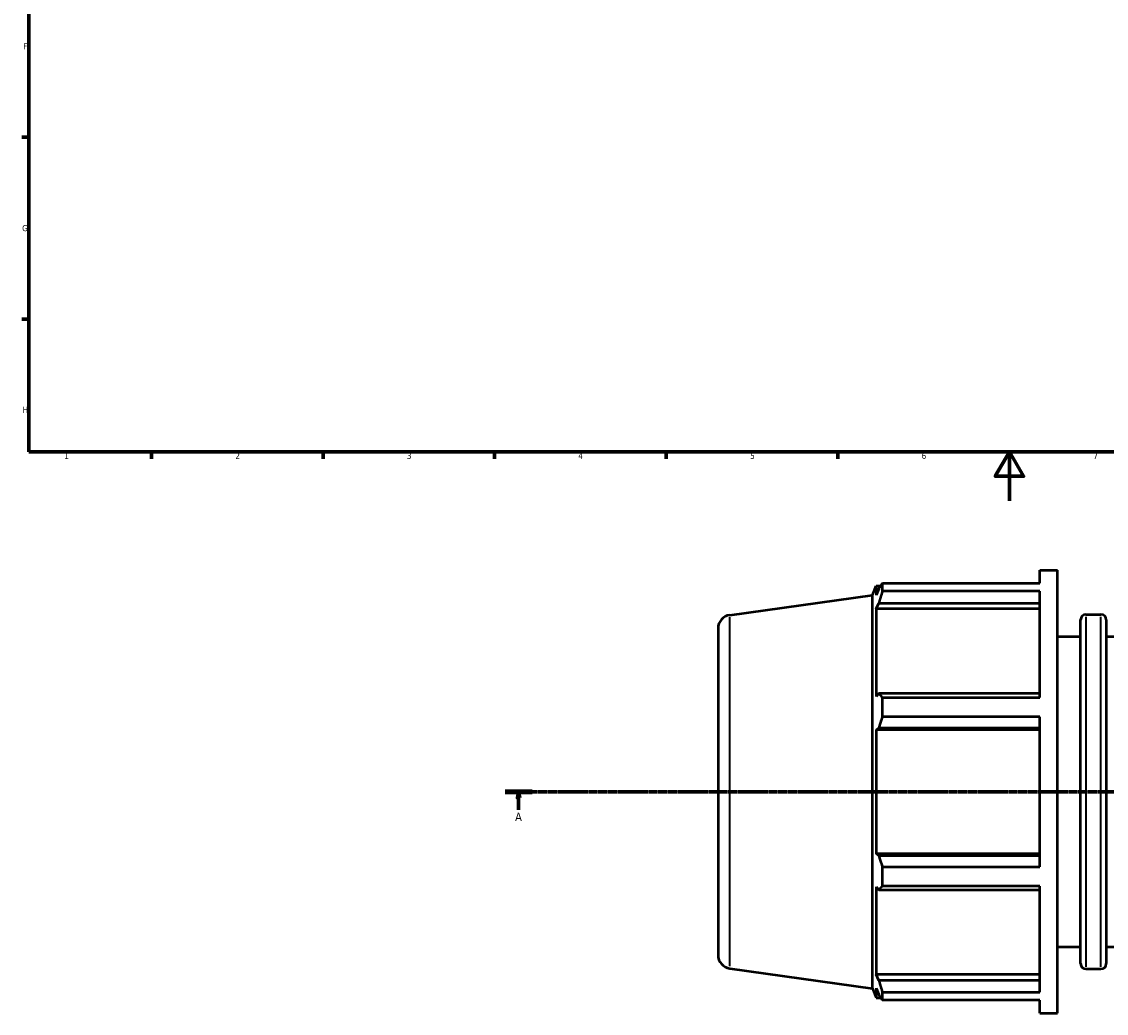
# Model space of a CAD drawing. Header units: millimetres. Extents: x -21 to 1696, y -211 to 1449.
# Tile 1 of 12: x 17 to 460, y -209 to 196. Entities that reach past the tile are written whole.
import ezdxf

# ---------------------------------------------------------------- set-up
doc = ezdxf.new("R2010")
doc.units = ezdxf.units.MM
doc.linetypes.add('CHAIN', pattern=[0.7087, 0.4724, -0.0591, 0.1181, -0.0591])
for name, color, linetype, lineweight in [('Border (ISO)', 7, 'Continuous', 70), ('Section Line (ISO)', 7, 'CHAIN', 70), ('Visible (ISO)', 7, 'Continuous', 50), ('Visible Narrow (ISO)', 7, 'Continuous', 35)]:
    doc.layers.add(name, color=color, linetype=linetype, lineweight=lineweight)
doc.styles.add('Label Text (ISO)', font='tahoma.ttf')
doc.styles.add('Note Text (ISO)', font='tahoma.ttf')

# ---------------------------------------------------------------- blocks, each defined once
blk = doc.blocks.new('Borders Default Border')
at = {"layer": 'Border (ISO)'}
for p, q in [((20, 148.5), (17.1, 148.5)), ((20, 74.25), (17.1, 74.25)), ((70.08, 20), (70.08, 17.1)), ((140.17, 20), (140.17, 17.1)), ((210.25, 20), (210.25, 17.1)), ((280.33, 20), (280.33, 17.1)), ((350.42, 20), (350.42, 17.1))]:
    blk.add_line(p, q, dxfattribs=at)
at = {"layer": 'Border (ISO)', "flags": 128}
for points in [[(20, 20), (20, 574), (821, 574), (821, 20), (20, 20)], [(420.5, 0), (420.5, 20), (414.73, 10), (426.27, 10), (420.5, 20)]]:
    blk.add_lwpolyline(points, dxfattribs=at)
at = {"layer": 'Border (ISO)', "color": 232, "true_color": 0xca0064, "char_height": 2.5, "attachment_point": 7, "style": 'Note Text (ISO)'}
for s, insert in [('F', (17.7, 184.38)), ('G', (17.31, 110.08)), ('H', (17.44, 35.88)), ('1', (34.48, 17.1)), ('2', (104.37, 17.1)), ('3', (174.43, 17.05)), ('4', (244.42, 17.1)), ('5', (314.64, 17.05)), ('6', (384.66, 17.05)), ('7', (454.77, 17.1))]:
    blk.add_mtext(s, dxfattribs=dict(at, insert=insert))
blk = doc.blocks.new('2dTransSection0')
at = {"layer": 'Section Line (ISO)', "linetype": 'CHAIN'}
blk.add_line((214.62, -118.84), (1034.19, -118.84), dxfattribs=at)
at = {"layer": 'Section Line (ISO)', "linetype": 'Continuous', "lineweight": 140}
blk.add_line((214.62, -118.84), (225.53, -118.84), dxfattribs=at)
at = {"layer": 'Section Line (ISO)', "linetype": 'Continuous'}
for p, q in [((220.07, -118.84), (219.57, -121.34)), ((220.07, -121.34), (220.07, -118.84)), ((220.57, -121.34), (220.07, -118.84)), ((219.57, -121.34), (220.57, -121.34)), ((220.07, -126.24), (220.07, -121.34))]:
    blk.add_line(p, q, dxfattribs=at)
at = {"layer": 'Section Line (ISO)', "linetype": 'Continuous', "flags": 128}
blk.add_lwpolyline([(220.57, -121.34), (220.07, -118.84), (219.57, -121.34), (220.57, -121.34)], dxfattribs=at)
at = {"layer": 'Section Line (ISO)'}
blk.add_solid([(220.57, -121.34), (220.07, -118.84), (219.57, -121.34), (220.57, -121.34)], dxfattribs=at)
at = {"layer": 'Section Line (ISO)', "insert": (218.59, -130.84), "char_height": 3.5, "attachment_point": 7, "style": 'Label Text (ISO)'}
blk.add_mtext('A', dxfattribs=at)

msp = doc.modelspace()

# ---------------------------------------------------------------- linework, layer by layer
at = {"layer": 'Visible (ISO)'}
for p, q in [((432.8912, -33.6878), (432.8912, -28.3418)), ((432.8912, -28.3418), (440.1312, -28.3418)), ((440.1312, -209.3418), (440.1312, -28.3418)), ((364.5312, -38.4877), (366.0709, -34.6768)), ((366.0709, -34.6768), (366.0709, -38.5722)), ((366.0709, -34.6768), (367.9932, -34.6768)), ((368.6304, -33.6878), (432.8912, -33.6878)), ((368.6304, -36.9603), (368.6304, -33.6878)), ((306.2658, -46.6764), (364.5312, -38.4877)), ((364.5312, -199.1958), (364.5312, -38.4877)), ((367.1679, -35.9828), (366.0709, -38.5722)), ((432.8912, -36.9603), (368.6304, -36.9603)), ((432.8912, -80.2973), (432.8912, -36.9603)), ((366.0709, -44.1865), (367.1679, -41.7783)), ((432.8912, -44.1865), (366.0709, -44.1865)), ((366.0709, -44.1865), (366.0709, -79.9787)), ((367.1679, -41.7783), (432.8912, -41.7783)), ((449.5812, -189.0418), (449.5812, -48.6418)), ((451.7812, -46.4418), (457.8812, -46.4418)), ((460.0812, -48.6418), (460.0812, -189.0418)), ((301.5312, -52.1228), (301.5312, -185.5607)), ((440.1312, -55.4918), (449.5812, -55.4918)), ((460.0812, -55.4918), (559.1312, -55.4918)), ((367.1679, -78.725), (366.0709, -79.9787)), ((432.8912, -78.725), (367.1679, -78.725)), ((368.6304, -80.2973), (432.8912, -80.2973)), ((368.6304, -88.1979), (368.6304, -80.2973)), ((432.8912, -88.1979), (368.6304, -88.1979)), ((432.8912, -149.4856), (432.8912, -88.1979)), ((366.0709, -93.5329), (367.1679, -92.7164)), ((367.1679, -92.7164), (432.8912, -92.7164)), ((432.8912, -93.5329), (366.0709, -93.5329)), ((366.0709, -93.5329), (366.0709, -144.1507)), ((432.8912, -144.1507), (366.0709, -144.1507)), ((367.1679, -144.9671), (366.0709, -144.1507)), ((432.8912, -144.9671), (367.1679, -144.9671)), ((368.6304, -149.4856), (432.8912, -149.4856)), ((368.6304, -157.3862), (368.6304, -149.4856)), ((366.0709, -157.7048), (366.0709, -193.497)), ((366.0709, -157.7048), (367.1679, -158.9585)), ((367.1679, -158.9585), (432.8912, -158.9585)), ((432.8912, -157.3862), (368.6304, -157.3862)), ((432.8912, -200.7232), (432.8912, -157.3862)), ((440.1312, -182.1918), (449.5812, -182.1918)), ((460.0812, -182.1918), (559.1312, -182.1918)), ((306.2658, -191.0072), (364.5312, -199.1958)), ((432.8912, -193.497), (366.0709, -193.497)), ((367.1679, -195.9053), (366.0709, -193.497)), ((451.7812, -191.2418), (457.8812, -191.2418)), ((364.5312, -199.1958), (366.0709, -203.0068)), ((366.0709, -199.1113), (366.0709, -203.0068)), ((366.0709, -199.1113), (367.1679, -201.7007)), ((432.8912, -195.9053), (367.1679, -195.9053)), ((366.0709, -203.0068), (367.9932, -203.0068)), ((368.6304, -200.7232), (432.8912, -200.7232)), ((368.6304, -203.9958), (368.6304, -200.7232)), ((432.8912, -203.9958), (368.6304, -203.9958)), ((432.8912, -209.3418), (432.8912, -203.9958)), ((432.8912, -209.3418), (440.1312, -209.3418))]:
    msp.add_line(p, q, dxfattribs=at)
for centre, radius, start, end in [((307.0312, -52.1228), 5.5, 98, 180), ((451.7812, -48.6418), 2.2, 90, 180), ((457.8812, -48.6418), 2.2, 0, 90), ((307.0312, -185.5607), 5.5, 180, 262), ((451.7812, -189.0418), 2.2, 180, 270), ((457.8812, -189.0418), 2.2, 270, 0)]:
    msp.add_arc(centre, radius, start, end, dxfattribs=at)
for points, weights in [([(367.1679, -35.9828), (367.8699, -34.8587), (368.6304, -33.6878)], [1.00166976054, 1.00124328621, 1]), ([(368.6304, -36.9603), (367.8699, -39.4184), (367.1679, -41.7783)], [1, 1.00124328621, 1.00166976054]), ([(367.1679, -78.725), (367.8699, -79.4951), (368.6304, -80.2973)], [1.00166976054, 1.00124328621, 1]), ([(368.6304, -88.1979), (367.8699, -90.5033), (367.1679, -92.7164)], [1, 1.00124328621, 1.00166976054]), ([(367.1679, -144.9671), (367.8699, -147.1802), (368.6304, -149.4856)], [1.00166976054, 1.00124328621, 1]), ([(368.6304, -157.3862), (367.8699, -158.1884), (367.1679, -158.9585)], [1, 1.00124328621, 1.00166976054]), ([(367.1679, -195.9053), (367.8699, -198.2651), (368.6304, -200.7232)], [1.00166976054, 1.00124328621, 1]), ([(368.6304, -203.9958), (367.8699, -202.8248), (367.1679, -201.7007)], [1, 1.00124328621, 1.00166976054])]:
    msp.add_rational_spline(points, weights, degree=2, dxfattribs=at)
at = {"layer": 'Visible Narrow (ISO)'}
for p, q in [((306.2658, -190.1187), (306.2658, -47.5648)), ((451.7812, -47.3331), (451.7812, -190.3504)), ((457.8812, -190.3504), (457.8812, -47.3331))]:
    msp.add_line(p, q, dxfattribs=at)

# ---------------------------------------------------------------- block references
msp.add_blockref('Borders Default Border', (0, 0))
at = {"layer": 'Section Line (ISO)'}
msp.add_blockref('2dTransSection0', (0, 0), dxfattribs=at)

doc.saveas('drawing.dxf')
